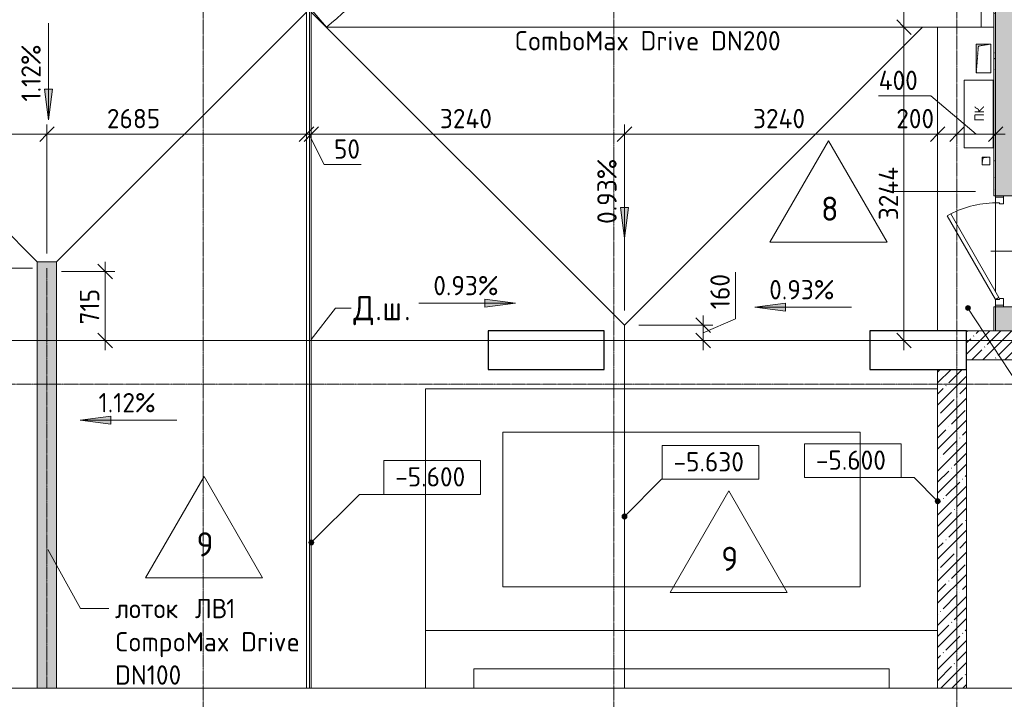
# Model space of a CAD drawing. Header units: millimetres. Extents: x 82112 to 162374, y -10965 to 131389.
# Tile 41 of 82: x 132123 to 142310, y 56686 to 63722. Entities that reach past the tile are written whole.
import ezdxf

# ---------------------------------------------------------------- set-up
doc = ezdxf.new("R2010")
doc.units = ezdxf.units.MM
doc.linetypes.add('3_ Штрих_ 1 х 1 мм', pattern=[2, 1, -1])
doc.linetypes.add('4_ Штрихпунктир_ 10 х 2 мм', pattern=[14, 10, -2, 0, -2])
for name, color, linetype, lineweight in [('A-ANNO-DIMS', 7, 'Continuous', 5), ('A-ANNO-DIMS-100', 7, 'Continuous', 5), ('A-ANNO-NOTE', 7, 'Continuous', 5), ('A-DETL', 7, 'Continuous', 25), ('A-DETL-GENF', 7, 'Continuous', 13), ('A-DOOR', 7, 'Continuous', 13), ('A-DOOR-FRAM', 7, 'Continuous', 13), ('A-DOOR-IDEN', 7, 'Continuous', 5), ('A-FLOR', 7, 'Continuous', 13), ('A-FLOR-IDEN', 7, 'Continuous', 5), ('A-GENM', 7, 'Continuous', 13), ('A-WALL', 7, 'Continuous', 13), ('A-WALL-PATT', 7, 'Continuous', 13), ('C-PRKG', 7, 'Continuous', 13), ('G-ANNO-DIMS', 7, 'Continuous', 5), ('G-ANNO-TEXT', 7, 'Continuous', 5), ('I-WALL', 7, 'Continuous', 13), ('M-EQPM', 7, 'Continuous', 13), ('S-COLS', 7, 'Continuous', 25), ('S-GRID', 7, 'Continuous', 5)]:
    doc.layers.add(name, color=color, linetype=linetype, lineweight=lineweight)
doc.styles.add('GOST Common', font='GOST_Common.ttf', dxfattribs={"height": 100})
doc.styles.add('GOST Common_2', font='GOST_Common.ttf', dxfattribs={"height": 200})
doc.styles.add('GOST Common_3', font='GOST_Common.ttf', dxfattribs={"height": 250})
doc.dimstyles.new('2_мм', dxfattribs={"dimscale": 304.8, "dimtxt": 201.142999, "dimasz": 0.492126, "dimexe": 0.328084, "dimexo": 0.492126, "dimgap": 0, "dimtad": 1, "dimdec": 0, "dimdsep": 46, "dimtxsty": 'GOST Common_2', "dimblk1": 'OBLIQUE', "dimblk2": 'OBLIQUE', "dimsah": 1, "dimcen": 0.09, "dimdle": 0.328084, "dimadec": 5, "dimazin": 2, "dimtfac": 1, "dimtdec": 4, "dimtix": 1, "dimtmove": 1, "dimatfit": 3, "dimfxl": 1, "dimtvp": 1, "dimtolj": 1, "dimtzin": 0, "dimarcsym": 2})
doc.dimstyles.new('2_мм_1', dxfattribs={"dimscale": 304.8, "dimtxt": 201.142999, "dimasz": 0.492126, "dimexe": 0.328084, "dimexo": 0.492126, "dimgap": 0, "dimtad": 1, "dimdec": 0, "dimdsep": 46, "dimtxsty": 'GOST Common_2', "dimblk1": 'OBLIQUE', "dimblk2": 'OBLIQUE', "dimsah": 1, "dimcen": 0.09, "dimdle": 0.328084, "dimadec": 5, "dimazin": 2, "dimtfac": 1, "dimtdec": 4, "dimtix": 1, "dimtmove": 0, "dimatfit": 3, "dimfxl": 1, "dimtvp": 1, "dimtolj": 1, "dimtzin": 0, "dimarcsym": 2})
pattern_1 = [(45, (0, 0), (-114.04925, 114.04925), []), (45, (114.05, 0), (-114.04925, 114.04925), [201.612, -40.322, 3.353, -36.97])]

# ---------------------------------------------------------------- blocks, each defined once
blk = doc.blocks.new('Наметкина 10_РД_АР_П_Отделка_R21_rvt-1--01_Подвал_МП_часть В')
at = {"layer": 'A-WALL-PATT', "lineweight": 5}
h = blk.add_hatch(dxfattribs=at)
h.set_pattern_fill('FP_11', color=256, style=0, pattern_type=2)
h.set_pattern_definition([(0, (0, 0), (203.2, 50.8), [3.353, -149.047, 3.353, -149.047, -812.8]), (0, (0, 0), (203.2, 50.8), [-304.8, 3.353, -301.447, 3.353, -149.047, -355.6]), (0, (0, 0), (203.2, 50.8), [-762, 3.353, -98.247, 3.353, -250.647]), (120, (76.2, 25.4), (-145.59409, 150.576362), [3.353, -149.047, 3.353, -149.047, -812.8]), (120, (76.2, 25.4), (-145.59409, 150.576362), [-304.8, 3.353, -301.447, 3.353, -149.047, -355.6]), (120, (76.2, 25.4), (-145.59409, 150.576362), [-762, 3.353, -98.247, 3.353, -250.647]), (240, (101.6, 127), (-57.60591, -201.376362), [3.353, -149.047, 3.353, -149.047, -812.8]), (240, (101.6, 127), (-57.60591, -201.376362), [-304.8, 3.353, -301.447, 3.353, -149.047, -355.6]), (240, (101.6, 127), (-57.60591, -201.376362), [-762, 3.353, -98.247, 3.353, -250.647])])
h.paths.add_polyline_path([(142220, 60500), (142220, 60750), (142200, 60750), (142200, 60500)])
h.paths.add_polyline_path([(142220, 61900), (142220, 65100), (142200, 65100), (142200, 61900)])
at = {"layer": 'A-WALL'}
for p, q in [((142200, 65100), (142200, 61900)), ((142220, 61900), (142220, 65100)), ((142200, 61900), (142220, 61900)), ((142220, 60750), (142200, 60750)), ((142200, 60750), (142200, 60500)), ((142220, 60500), (142220, 60750)), ((142200, 60500), (142220, 60500))]:
    blk.add_line(p, q, dxfattribs=at)
blk = doc.blocks.new('АР_Дверь однопольная - 1150х2100h_кл_ коридор-4843622--01_Подвал_МП_часть В')
at = {"layer": 'A-DOOR'}
for p, q in [((366, 600), (-500, 100)), ((-480, 65), (386, 565)), ((386, 565), (366, 600)), ((-500, 100), (-480, 65))]:
    blk.add_line(p, q, dxfattribs=at)
at = {"layer": 'A-DOOR', "lineweight": 5}
blk.add_arc((-500, 100), 1000, 360, 30, dxfattribs=at)
at = {"layer": 'A-DOOR-FRAM'}
for p, q in [((-560, 100), (-575, 100)), ((-560, 20), (-575, 20)), ((-500, 100), (-560, 100)), ((-560, 100), (-560, 20)), ((-560, 20), (-490, 20)), ((-500, 60), (-500, 100)), ((-490, 60), (-500, 60)), ((-490, 20), (-490, 60)), ((500, 60), (490, 60)), ((490, 60), (490, 20)), ((490, 20), (560, 20)), ((560, 100), (500, 100)), ((500, 100), (500, 60)), ((560, 20), (560, 100)), ((560, 100), (575, 100)), ((560, 20), (575, 20))]:
    blk.add_line(p, q, dxfattribs=at)
blk = doc.blocks.new('АР_Машиноместо - 5300x2500_С-V13--01_Подвал_МП_часть В')
at = {"layer": 'C-PRKG'}
for p, q in [((2500, 0), (1900, 0)), ((2500, 0), (2500, -5300)), ((1900, -500), (2100, -500)), ((2100, -500), (2100, -4800)), ((1900, -4800), (2100, -4800))]:
    blk.add_line(p, q, dxfattribs=at)
blk = doc.blocks.new('АР_Машиноместо - 4900x2400_М__5300х2500_-V14--01_Подвал_МП_часть В')
at = {"layer": 'C-PRKG'}
for p, q in [((2500, 0), (0, 0)), ((0, 0), (0, -5300)), ((2500, 0), (2500, -5300)), ((450, -800), (450, -4500)), ((450, -800), (2050, -800)), ((2050, -800), (2050, -4500)), ((450, -4500), (2050, -4500))]:
    blk.add_line(p, q, dxfattribs=at)
blk = doc.blocks.new('АР_Канал вертикальный прямоугольный - ПК-3237398--01_Подвал_МП_часть В')
at = {"layer": 'A-DETL-GENF', "linetype": '3_ Штрих_ 1 х 1 мм'}
for p, q in [((350, 150), (-350, 150)), ((-350, 150), (-350, -150)), ((350, -150), (350, 150)), ((-350, -150), (350, -150))]:
    blk.add_line(p, q, dxfattribs=at)
at = {"layer": 'M-EQPM'}
for p, q in [((-350, -150), (-350, 150)), ((-350, 150), (350, 150)), ((350, 150), (350, -150)), ((350, -150), (-350, -150))]:
    blk.add_line(p, q, dxfattribs=at)
blk = doc.blocks.new('АР_Канал вертикальный прямоугольный - ВК-5386078--01_Подвал_МП_часть В')
at = {"layer": 'A-DETL-GENF'}
blk.add_hatch(color=256, dxfattribs=at).paths.add_polyline_path([(-75, -150), (-53, 128), (75, 150), (-75, 150)])
at = {"layer": 'A-DETL-GENF', "linetype": '3_ Штрих_ 1 х 1 мм'}
for p, q in [((75, 150), (-75, 150)), ((-75, 150), (-75, -150)), ((75, 150), (-75, 150)), ((-75, 150), (-75, -150)), ((-75, -150), (-53, 128)), ((-75, -150), (-53, 128)), ((-53, 128), (75, 150)), ((-53, 128), (75, 150)), ((75, -150), (75, 150)), ((-75, -150), (75, -150))]:
    blk.add_line(p, q, dxfattribs=at)
at = {"layer": 'M-EQPM'}
for p, q in [((-75, -150), (-75, 150)), ((-75, 150), (75, 150)), ((75, 150), (75, -150)), ((75, -150), (-75, -150))]:
    blk.add_line(p, q, dxfattribs=at)
blk = doc.blocks.new('АР_Канал вертикальный прямоугольный - АПТ-5386077--01_Подвал_МП_часть В')
at = {"layer": 'A-DETL-GENF'}
blk.add_hatch(color=256, dxfattribs=at).paths.add_polyline_path([(-40, -40), (-32, 32), (40, 40), (-40, 40)])
at = {"layer": 'A-DETL-GENF', "linetype": '3_ Штрих_ 1 х 1 мм'}
for p, q in [((40, 40), (-40, 40)), ((-40, 40), (-40, -40)), ((40, 40), (-40, 40)), ((-40, 40), (-40, -40)), ((-40, -40), (-32, 32)), ((-40, -40), (-32, 32)), ((-32, 32), (40, 40)), ((-32, 32), (40, 40)), ((40, -40), (40, 40)), ((-40, -40), (40, -40))]:
    blk.add_line(p, q, dxfattribs=at)
at = {"layer": 'M-EQPM'}
for p, q in [((-40, -40), (-40, 40)), ((-40, 40), (40, 40)), ((40, 40), (40, -40)), ((40, -40), (-40, -40))]:
    blk.add_line(p, q, dxfattribs=at)
blk = doc.blocks.new('АР-Заполнение деф_ шва - Д_ш_-5381064--01_Подвал_МП_часть В')
at = {"layer": 'A-GENM'}
for p, q in [((0, 25), (6993, 25)), ((0, -25), (6993, -25))]:
    blk.add_line(p, q, dxfattribs=at)
blk = doc.blocks.new('АР_Лоток - 200х100h_ЛВ1-7518956--01_Подвал_МП_часть В')
at = {"layer": 'M-EQPM', "true_color": 0xdddddd}
blk.add_hatch(color=254, dxfattribs=at).paths.add_polyline_path([(4415, 100), (0, 100), (0, -100), (4415, -100)])
blk = doc.blocks.new('Линия разрыва - М 1_100-6407914--01_Подвал_МП_часть В')
at = {"layer": 'A-DETL-GENF', "lineweight": 5}
blk.add_line((58775, 0), (29463, 0), dxfattribs=at)
blk = doc.blocks.new('DIMBLOCK84--01_Подвал_МП_часть В')
at = {"layer": 'A-ANNO-DIMS-100', "transparency": 16777216}
for p, q in [((129720, 62492), (129720, 62636)), ((132405, 61300), (132405, 62636)), ((129720, 62536), (132405, 62536)), ((129720, 62536), (129720, 62492)), ((131229, 62536), (131063, 62536)), ((131888, 62536), (131229, 62536)), ((132405, 62536), (132405, 61300))]:
    blk.add_line(p, q, dxfattribs=at)
at = {"layer": 'A-ANNO-DIMS-100', "lineweight": 25, "transparency": 16777216}
for p, q in [((129720, 62536), (129795, 62611)), ((132405, 62536), (132480, 62611)), ((129720, 62536), (129645, 62461)), ((132405, 62536), (132330, 62461))]:
    blk.add_line(p, q, dxfattribs=at)
at = {"layer": 'A-ANNO-DIMS-100', "color": 0, "transparency": 16777216, "insert": (131329, 62798), "char_height": 200, "width": 670.93, "attachment_point": 1, "line_spacing_factor": 1.022761, "style": 'GOST Common_2'}
blk.add_mtext('2685', dxfattribs=at)
blk = doc.blocks.new('_Oblique')
at = {"color": 0, "linetype": 'ByBlock', "lineweight": -2}
blk.add_line((-0.5, -0.5), (0.5, 0.5), dxfattribs=at)
blk = doc.blocks.new('DIMBLOCK85--01_Подвал_МП_часть В')
at = {"layer": 'A-ANNO-DIMS-100', "transparency": 16777216}
for p, q in [((132405, 61300), (132405, 62636)), ((135090, 62492), (135090, 62636)), ((132405, 62536), (135090, 62536)), ((132405, 62536), (132405, 61300)), ((133025, 62536), (133684, 62536)), ((133684, 62536), (133748, 62536)), ((135090, 62536), (135090, 62492))]:
    blk.add_line(p, q, dxfattribs=at)
at = {"layer": 'A-ANNO-DIMS-100', "lineweight": 25, "transparency": 16777216}
for p, q in [((132405, 62536), (132480, 62611)), ((135090, 62536), (135165, 62611)), ((132405, 62536), (132330, 62461)), ((135090, 62536), (135015, 62461))]:
    blk.add_line(p, q, dxfattribs=at)
at = {"layer": 'A-ANNO-DIMS-100', "color": 0, "transparency": 16777216, "insert": (133025, 62798), "char_height": 200, "width": 670.93, "attachment_point": 1, "line_spacing_factor": 1.022761, "style": 'GOST Common_2'}
blk.add_mtext('2685', dxfattribs=at)
blk = doc.blocks.new('DIMBLOCK86--01_Подвал_МП_часть В')
at = {"layer": 'A-ANNO-DIMS-100', "transparency": 16777216}
for p, q in [((135090, 62492), (135090, 62636)), ((135140, 62492), (135140, 62636)), ((135090, 62536), (135140, 62536)), ((135090, 62536), (135090, 62492)), ((135274, 62222), (135115, 62536)), ((135140, 62536), (135140, 62492)), ((135654, 62222), (135274, 62222))]:
    blk.add_line(p, q, dxfattribs=at)
at = {"layer": 'A-ANNO-DIMS-100', "lineweight": 25, "transparency": 16777216}
for p, q in [((135090, 62536), (135165, 62611)), ((135140, 62536), (135215, 62611)), ((135090, 62536), (135015, 62461)), ((135140, 62536), (135065, 62461))]:
    blk.add_line(p, q, dxfattribs=at)
at = {"layer": 'A-ANNO-DIMS-100', "color": 0, "transparency": 16777216, "insert": (135374, 62483), "char_height": 200, "width": 335.47, "attachment_point": 1, "line_spacing_factor": 1.022761, "style": 'GOST Common_2'}
blk.add_mtext('50', dxfattribs=at)
blk = doc.blocks.new('DIMBLOCK87--01_Подвал_МП_часть В')
at = {"layer": 'A-ANNO-DIMS-100', "transparency": 16777216}
for p, q in [((135140, 62492), (135140, 62636)), ((138380, 60710), (138380, 62636)), ((135140, 62536), (138380, 62536)), ((135140, 62536), (135140, 62492)), ((138380, 62536), (138380, 60710))]:
    blk.add_line(p, q, dxfattribs=at)
at = {"layer": 'A-ANNO-DIMS-100', "lineweight": 25, "transparency": 16777216}
for p, q in [((135140, 62536), (135215, 62611)), ((138380, 62536), (138455, 62611)), ((135140, 62536), (135065, 62461)), ((138380, 62536), (138305, 62461))]:
    blk.add_line(p, q, dxfattribs=at)
at = {"layer": 'A-ANNO-DIMS-100', "color": 0, "transparency": 16777216, "insert": (136470, 62798), "char_height": 200, "width": 695.48, "attachment_point": 1, "line_spacing_factor": 1.022761, "style": 'GOST Common_2'}
blk.add_mtext('3240', dxfattribs=at)
blk = doc.blocks.new('DIMBLOCK88--01_Подвал_МП_часть В')
at = {"layer": 'A-ANNO-DIMS-100', "transparency": 16777216}
for p, q in [((138380, 60710), (138380, 62636)), ((141620, 62492), (141620, 62636)), ((138380, 62536), (141620, 62536)), ((138380, 62536), (138380, 60710)), ((141620, 62536), (141620, 62492))]:
    blk.add_line(p, q, dxfattribs=at)
at = {"layer": 'A-ANNO-DIMS-100', "lineweight": 25, "transparency": 16777216}
for p, q in [((138380, 62536), (138455, 62611)), ((141620, 62536), (141695, 62611)), ((138380, 62536), (138305, 62461)), ((141620, 62536), (141545, 62461))]:
    blk.add_line(p, q, dxfattribs=at)
at = {"layer": 'A-ANNO-DIMS-100', "color": 0, "transparency": 16777216, "insert": (139710, 62798), "char_height": 200, "width": 695.48, "attachment_point": 1, "line_spacing_factor": 1.022761, "style": 'GOST Common_2'}
blk.add_mtext('3240', dxfattribs=at)
blk = doc.blocks.new('DIMBLOCK89--01_Подвал_МП_часть В')
at = {"layer": 'A-ANNO-DIMS-100', "transparency": 16777216}
for p, q in [((141620, 62492), (141620, 62636)), ((141820, 62492), (141820, 62636)), ((141192, 62536), (141712, 62536)), ((141620, 62536), (141820, 62536)), ((141620, 62536), (141620, 62492)), ((141712, 62536), (141720, 62536)), ((141820, 62536), (141820, 62492))]:
    blk.add_line(p, q, dxfattribs=at)
at = {"layer": 'A-ANNO-DIMS-100', "lineweight": 25, "transparency": 16777216}
for p, q in [((141620, 62536), (141695, 62611)), ((141820, 62536), (141895, 62611)), ((141620, 62536), (141545, 62461)), ((141820, 62536), (141745, 62461))]:
    blk.add_line(p, q, dxfattribs=at)
at = {"layer": 'A-ANNO-DIMS-100', "color": 0, "transparency": 16777216, "insert": (141192, 62798), "char_height": 200, "width": 503.2, "attachment_point": 1, "line_spacing_factor": 1.022761, "style": 'GOST Common_2'}
blk.add_mtext('200', dxfattribs=at)
blk = doc.blocks.new('DIMBLOCK90--01_Подвал_МП_часть В')
at = {"layer": 'A-ANNO-DIMS-100', "transparency": 16777216}
for p, q in [((141010, 62932), (141549, 62932)), ((141549, 62932), (142020, 62536)), ((141820, 62492), (141820, 62636)), ((142220, 62492), (142220, 62636)), ((141820, 62536), (142320, 62536)), ((141820, 62536), (141820, 62492)), ((142220, 62536), (142220, 62492))]:
    blk.add_line(p, q, dxfattribs=at)
at = {"layer": 'A-ANNO-DIMS-100', "lineweight": 25, "transparency": 16777216}
for p, q in [((141820, 62536), (141895, 62611)), ((142220, 62536), (142295, 62611)), ((141820, 62536), (141745, 62461)), ((142220, 62536), (142145, 62461))]:
    blk.add_line(p, q, dxfattribs=at)
at = {"layer": 'A-ANNO-DIMS-100', "color": 0, "transparency": 16777216, "insert": (141010, 63194), "char_height": 200, "width": 527.74, "attachment_point": 1, "line_spacing_factor": 1.022761, "style": 'GOST Common_2'}
blk.add_mtext('400', dxfattribs=at)
blk = doc.blocks.new('DIMBLOCK91--01_Подвал_МП_часть В')
at = {"layer": 'A-ANNO-DIMS-100', "lineweight": 25, "transparency": 16777216}
for p, q in [((133007, 61115), (132932, 61190)), ((133007, 61115), (133082, 61040)), ((133007, 60400), (132932, 60475)), ((133007, 60400), (133082, 60325))]:
    blk.add_line(p, q, dxfattribs=at)
at = {"layer": 'A-ANNO-DIMS-100', "transparency": 16777216}
for p, q in [((133007, 60300), (133007, 61215)), ((132555, 61115), (133107, 61115)), ((133007, 61115), (132555, 61115)), ((133051, 60400), (132907, 60400)), ((133007, 60400), (133051, 60400))]:
    blk.add_line(p, q, dxfattribs=at)
at = {"layer": 'A-ANNO-DIMS-100', "color": 0, "transparency": 16777216, "insert": (132746, 60567), "char_height": 200, "width": 458.2, "attachment_point": 1, "rotation": 90, "line_spacing_factor": 1.022761, "style": 'GOST Common_2'}
blk.add_mtext('715', dxfattribs=at)
blk = doc.blocks.new('Марка полов - Марка полов-4106608--01_Подвал_МП_часть В')
at = {"layer": 'A-FLOR-IDEN'}
for p, q in [((0, 7), (-6.06, -3.5)), ((6.06, -3.5), (0, 7)), ((-6.06, -3.5), (6.06, -3.5))]:
    blk.add_line(p, q, dxfattribs=at)
blk = doc.blocks.new('Высотные отметки - Frame_2-749557--01_Подвал_МП_часть В')
at = {"layer": 'G-ANNO-DIMS'}
for p, q in [((-5, 3.5), (-5, 0)), ((5, 3.5), (-5, 3.5)), ((5, 0), (5, 3.5)), ((-5, 0), (5, 0))]:
    blk.add_line(p, q, dxfattribs=at)
blk = doc.blocks.new('DIMBLOCK134--01_Подвал_МП_часть В')
at = {"layer": 'A-ANNO-DIMS-100', "lineweight": 25, "transparency": 16777216}
for p, q in [((131254, 63800), (131179, 63875)), ((131254, 63800), (131329, 63725)), ((131254, 61150), (131179, 61225)), ((131254, 61150), (131329, 61075))]:
    blk.add_line(p, q, dxfattribs=at)
at = {"layer": 'A-ANNO-DIMS-100', "transparency": 16777216}
for p, q in [((131210, 63800), (131354, 63800)), ((131254, 63800), (131210, 63800)), ((131254, 63800), (131254, 61150)), ((131254, 62268), (131254, 62475)), ((131254, 61609), (131254, 62268)), ((132255, 61150), (131154, 61150)), ((131254, 61150), (132255, 61150))]:
    blk.add_line(p, q, dxfattribs=at)
at = {"layer": 'A-ANNO-DIMS-100', "color": 0, "transparency": 16777216, "insert": (130992, 61609), "char_height": 200, "width": 670.93, "attachment_point": 1, "rotation": 90, "line_spacing_factor": 1.022761, "style": 'GOST Common_2'}
blk.add_mtext('2650', dxfattribs=at)
blk = doc.blocks.new('DIMBLOCK135--01_Подвал_МП_часть В')
at = {"layer": 'A-ANNO-DIMS-100', "transparency": 16777216}
for p, q in [((132255, 61150), (131154, 61150)), ((131254, 61150), (131254, 60300)), ((131254, 61150), (132255, 61150)), ((131210, 60400), (131354, 60400)), ((131254, 60400), (131210, 60400))]:
    blk.add_line(p, q, dxfattribs=at)
at = {"layer": 'A-ANNO-DIMS-100', "lineweight": 25, "transparency": 16777216}
for p, q in [((131254, 61150), (131179, 61225)), ((131254, 61150), (131329, 61075)), ((131254, 60400), (131179, 60475)), ((131254, 60400), (131329, 60325))]:
    blk.add_line(p, q, dxfattribs=at)
at = {"layer": 'A-ANNO-DIMS-100', "color": 0, "transparency": 16777216, "insert": (130992, 60565), "char_height": 200, "width": 503.2, "attachment_point": 1, "rotation": 90, "line_spacing_factor": 1.022761, "style": 'GOST Common_2'}
blk.add_mtext('750', dxfattribs=at)
blk = doc.blocks.new('DIMBLOCK148--01_Подвал_МП_часть В')
at = {"layer": 'A-ANNO-DIMS-100', "transparency": 16777216}
for p, q in [((139530, 61107), (139530, 60625)), ((139194, 60300), (139194, 60660)), ((139530, 60625), (139194, 60480)), ((138530, 60560), (139294, 60560)), ((139194, 60560), (138530, 60560)), ((139238, 60400), (139094, 60400)), ((139194, 60400), (139238, 60400))]:
    blk.add_line(p, q, dxfattribs=at)
at = {"layer": 'A-ANNO-DIMS-100', "lineweight": 25, "transparency": 16777216}
for p, q in [((139194, 60560), (139119, 60635)), ((139194, 60560), (139269, 60485)), ((139194, 60400), (139119, 60475)), ((139194, 60400), (139269, 60325))]:
    blk.add_line(p, q, dxfattribs=at)
at = {"layer": 'A-ANNO-DIMS-100', "color": 0, "transparency": 16777216, "insert": (139269, 60725), "char_height": 200, "width": 458.2, "attachment_point": 1, "rotation": 90, "line_spacing_factor": 1.022761, "style": 'GOST Common_2'}
blk.add_mtext('160', dxfattribs=at)
blk = doc.blocks.new('DIMBLOCK161--01_Подвал_МП_часть В')
at = {"layer": 'A-ANNO-DIMS-100', "lineweight": 25, "transparency": 16777216}
for p, q in [((141272, 63644), (141197, 63719)), ((141272, 63644), (141347, 63569)), ((141272, 60400), (141197, 60475)), ((141272, 60400), (141347, 60325))]:
    blk.add_line(p, q, dxfattribs=at)
at = {"layer": 'A-ANNO-DIMS-100', "transparency": 16777216}
for p, q in [((141316, 63644), (141172, 63644)), ((141272, 60300), (141272, 63644)), ((141272, 63644), (141316, 63644)), ((141272, 62346), (141272, 62022)), ((141272, 61646), (141272, 62346)), ((141316, 60400), (141172, 60400)), ((141272, 60400), (141316, 60400))]:
    blk.add_line(p, q, dxfattribs=at)
at = {"layer": 'A-ANNO-DIMS-100', "color": 0, "transparency": 16777216, "insert": (141011, 61646), "char_height": 200, "width": 720.02, "attachment_point": 1, "rotation": 90, "line_spacing_factor": 1.022761, "style": 'GOST Common_2'}
blk.add_mtext('3244', dxfattribs=at)
blk = doc.blocks.new('DIMBLOCK162--01_Подвал_МП_часть В')
at = {"layer": 'A-ANNO-DIMS-100', "lineweight": 25, "transparency": 16777216}
for p, q in [((141272, 64740), (141197, 64815)), ((141272, 64740), (141347, 64665)), ((141272, 63644), (141197, 63719)), ((141272, 63644), (141347, 63569))]:
    blk.add_line(p, q, dxfattribs=at)
at = {"layer": 'A-ANNO-DIMS-100', "transparency": 16777216}
for p, q in [((141316, 64740), (141172, 64740)), ((141272, 63644), (141272, 64740)), ((141272, 64740), (141316, 64740)), ((141316, 63644), (141172, 63644)), ((141272, 63644), (141316, 63644))]:
    blk.add_line(p, q, dxfattribs=at)
at = {"layer": 'A-ANNO-DIMS-100', "color": 0, "transparency": 16777216, "insert": (141011, 63931), "char_height": 200, "width": 625.93, "attachment_point": 1, "rotation": 90, "line_spacing_factor": 1.022761, "style": 'GOST Common_2'}
blk.add_mtext('1096', dxfattribs=at)

msp = doc.modelspace()

# ---------------------------------------------------------------- hatches: boundary and pattern name
at = {"layer": 'A-WALL-PATT', "lineweight": 5}
h = msp.add_hatch(dxfattribs=at)
h.set_pattern_fill('FP_5', color=256, style=0, pattern_type=2)
h.set_pattern_definition([(135, (150.28, 188.64), (-282.8427, 3e-14), [5, -395]), (135, (174.9, 237.36), (-282.8427, 3e-14), [5, -395]), (135, (211.96, 236.53), (-282.8427, 3e-14), [5, -395]), (135, (114.96, 223.96), (-282.8427, 3e-14), [5, -395]), (135, (77.54, 223.96), (-282.8427, 3e-14), [5, -395]), (135, (57.44, 184.52), (-282.8427, 3e-14), [5, -395]), (135, (66.21, 142.9), (-282.8427, 3e-14), [5, -395]), (135, (107.33, 161), (-282.8427, 3e-14), [5, -395]), (135, (99.08, 130.94), (-282.8427, 3e-14), [5, -395]), (135, (22.6, 136.46), (-282.8427, 3e-14), [5, -395]), (135, (21.16, 168.08), (-282.8427, 3e-14), [5, -395]), (135, (46.13, 96.12), (-282.8427, 3e-14), [5, -395]), (135, (3.54, 74.6), (-282.8427, 3e-14), [5, -395]), (135, (40.3, 47.56), (-282.8427, 3e-14), [5, -395]), (135, (39.77, 18.47), (-282.8427, 3e-14), [5, -395]), (135, (76.94, 37.28), (-282.8427, 3e-14), [5, -395]), (135, (114.18, 62.4), (-282.8427, 3e-14), [5, -395]), (135, (139.87, 90.2), (-282.8427, 3e-14), [5, -395]), (135, (141.44, 15.82), (-282.8427, 3e-14), [5, -395]), (135, (188.69, 26.73), (-282.8427, 3e-14), [5, -395]), (135, (176.14, 51.36), (-282.8427, 3e-14), [5, -395]), (135, (177.03, 0), (-282.8427, 3e-14), [5, -395]), (135, (276.61, 8.22), (-282.8427, 3e-14), [5, -395]), (135, (271.19, 31.72), (-282.8427, 3e-14), [5, -395]), (135, (268.29, 119.65), (-282.8427, 3e-14), [5, -395]), (135, (237.92, 101.95), (-282.8427, 3e-14), [5, -395]), (135, (237.92, 158.27), (-282.8427, 3e-14), [5, -395]), (135, (260.4, 204.35), (-282.8427, 3e-14), [5, -395]), (135, (275.54, 235.4), (-282.8427, 3e-14), [5, -395]), (135, (117.62, 268.96), (-282.8427, 3e-14), [5, -395]), (135, (203.62, 273.83), (-282.8427, 3e-14), [5, -395]), (135, (47.24, 279.3), (-282.8427, 3e-14), [5, -395]), (135, (23.2, 266.16), (-282.8427, 3e-14), [5, -395]), (135, (42.78, 232.52), (-282.8427, 3e-14), [5, -395]), (135, (177.76, 90.57), (-282.8427, 3e-14), [5, -395]), (135, (181.12, 121.8), (-282.8427, 3e-14), [5, -395]), (135, (206.73, 172.06), (-282.8427, 3e-14), [5, -395]), (135, (143.14, 136.62), (-282.8427, 3e-14), [5, -395]), (135, (211.51, 131.86), (-282.8427, 3e-14), [5, -395]), (135, (81.47, 95.1), (-282.8427, 3e-14), [5, -395]), (135, (235.13, 60.46), (-282.8427, 3e-14), [5, -395]), (135, (242.24, 4.89), (-282.8427, 3e-14), [5, -395]), (45, (0, 106.07), (-282.8427, 0), []), (45, (106.07, 0), (-282.8427, 0), []), (45, (176.78, 0), (-282.8427, 0), []), (45, (0, 176.78), (-282.8427, 0), [])])
h.paths.add_polyline_path([(142420, 60500), (142420, 60750), (142220, 60750), (142220, 60500)])
h.paths.add_polyline_path([(142420, 61900), (142420, 65100), (142220, 65100), (142220, 61900)])
h = msp.add_hatch(dxfattribs=at)
h.set_pattern_fill('FP_1', color=256, style=0, pattern_type=2)
h.set_pattern_definition(pattern_1)
h.paths.add_polyline_path([(147041.100588, 60200), (148470, 60200), (148470, 60500), (141920, 60500), (141920, 60200), (145005.290673, 60200)])
h = msp.add_hatch(dxfattribs=at)
h.set_pattern_fill('FP_1', color=256, style=0, pattern_type=2)
h.set_pattern_definition(pattern_1)
h.paths.add_polyline_path([(141920, 56800), (141920, 60100), (141620, 60100), (141620, 56800)])
at = {"layer": 'G-ANNO-DIMS'}
for points in [[(132421.364619, 62685.090606), (132463.164287, 63002.590606), (132379.564951, 63002.590606)], [(132421.364619, 62685.090606), (132463.164287, 63002.590606), (132379.564951, 63002.590606)], [(138380.005404, 61458.614798), (138421.805072, 61776.114798), (138338.205736, 61776.114798)], [(137252.881142, 60787.65412), (136935.381142, 60829.453788), (136935.381142, 60745.854452)], [(139728.274685, 60745.366937), (140045.774685, 60703.567269), (140045.774685, 60787.166605)], [(132748.788608, 59575.421539), (133066.288608, 59533.621871), (133066.288608, 59617.221207)]]:
    msp.add_hatch(color=256, dxfattribs=at).paths.add_polyline_path(points)
h = msp.add_hatch(color=256, dxfattribs=at)
edge = h.paths.add_edge_path()
edge.add_arc((141934.031221, 60736.806689), 25, 0, 360)
h = msp.add_hatch(color=256, dxfattribs=at)
edge = h.paths.add_edge_path()
edge.add_arc((141620, 58737.564711), 25, 0, 360)
h = msp.add_hatch(color=256, dxfattribs=at)
edge = h.paths.add_edge_path()
edge.add_arc((138380, 58579.111112), 25, 0, 360)
h = msp.add_hatch(color=256, dxfattribs=at)
edge = h.paths.add_edge_path()
edge.add_arc((135140, 58308.807914), 25, 0, 360)

# ---------------------------------------------------------------- linework, layer by layer
at = {"layer": 'A-DETL', "linetype": '4_ Штрихпунктир_ 10 х 2 мм', "lineweight": 5}
msp.add_line((132405, 61150), (132405, 56800), dxfattribs=at)
at = {"layer": 'A-DOOR-IDEN'}
msp.add_line((142171.259366, 61324.586765), (142524.172607, 61324.586765), dxfattribs=at)
at = {"layer": 'A-FLOR'}
for p, q in [((142070, 63644), (142070, 74442.204614)), ((135296.780727, 63644), (132437.119208, 66988)), ((132305, 61215), (129720, 63800)), ((135090, 63800), (132505, 61215)), ((135090, 63800), (135090, 56800)), ((135120, 56800), (135120, 63800.075128)), ((138380, 60560), (135140, 63800)), ((135140, 56800), (135140, 63800)), ((142200, 63644), (135296.780727, 63644)), ((141464, 63644), (138380, 60560)), ((141620, 63644), (141620, 60500)), ((142220, 61885), (142220, 61900)), ((142220, 60905), (142220, 61825)), ((132305, 56800), (132305, 61215)), ((132305, 61215), (132505, 61215)), ((132505, 61215), (132505, 56800)), ((142220, 60750), (142220, 60765)), ((138380, 60560), (138380, 56800))]:
    msp.add_line(p, q, dxfattribs=at)
msp.add_open_spline([(137883.628611, 67233.746413), (137743.566989, 66888.663594), (137422.430964, 66215.778999), (136823.675509, 65270.629136), (136116.528066, 64403.588854), (135579.819735, 63886.050263), (135296.780727, 63644)], degree=3, dxfattribs=at)
at = {"layer": 'A-FLOR-IDEN'}
msp.add_line((142011.235149, 61943.325985), (141097.144828, 61943.325985), dxfattribs=at)
at = {"layer": 'A-WALL'}
for p, q in [((148170, 60500), (141920, 60500)), ((141920, 60500), (141920, 60200)), ((141920, 60200), (148470, 60200)), ((141920, 60100), (141620, 60100)), ((141620, 60100), (141620, 56800)), ((141920, 56800), (141920, 60100))]:
    msp.add_line(p, q, dxfattribs=at)
at = {"layer": 'G-ANNO-DIMS'}
for p, q in [((132421.364619, 63685.090606), (132421.364619, 62685.090606)), ((132421.364619, 63685.090606), (132421.364619, 62685.090606)), ((132463.164287, 63002.590606), (132379.564951, 63002.590606)), ((132379.564951, 63002.590606), (132421.364619, 62685.090606)), ((132463.164287, 63002.590606), (132379.564951, 63002.590606)), ((132379.564951, 63002.590606), (132421.364619, 62685.090606)), ((132421.364619, 62685.090606), (132463.164287, 63002.590606)), ((132421.364619, 62685.090606), (132463.164287, 63002.590606)), ((138380.005404, 62458.614798), (138380.005404, 61458.614798)), ((138421.805072, 61776.114798), (138338.205736, 61776.114798)), ((138338.205736, 61776.114798), (138380.005404, 61458.614798)), ((138380.005404, 61458.614798), (138421.805072, 61776.114798)), ((137252.881142, 60787.65412), (136935.381142, 60829.453788)), ((136935.381142, 60829.453788), (136935.381142, 60745.854452)), ((136252.881142, 60787.65412), (137252.881142, 60787.65412)), ((136935.381142, 60745.854452), (137252.881142, 60787.65412)), ((140045.774685, 60787.166605), (139728.274685, 60745.366937)), ((139728.274685, 60745.366937), (140045.774685, 60703.567269)), ((140728.274685, 60745.366937), (139728.274685, 60745.366937)), ((140045.774685, 60703.567269), (140045.774685, 60787.166605)), ((141934.031221, 60736.806689), (142838.833041, 59349.359535)), ((133066.288608, 59617.221207), (132748.788608, 59575.421539)), ((133066.288608, 59533.621871), (133066.288608, 59617.221207)), ((132748.788608, 59575.421539), (133066.288608, 59533.621871)), ((133748.788608, 59575.421539), (132748.788608, 59575.421539)), ((138380, 58579.111112), (138764.298424, 58963.409536)), ((138764.298424, 58963.409536), (139269.767248, 58963.409536)), ((141376.963617, 58980.601093), (140742.453638, 58980.601093)), ((141620, 58737.564711), (141376.963617, 58980.601093)), ((135140, 58308.807914), (135638.989234, 58807.797148)), ((135638.989234, 58807.797148), (136389.640067, 58807.797148))]:
    msp.add_line(p, q, dxfattribs=at)
for centre in [(141934.031221, 60736.806689), (141620, 58737.564711), (138380, 58579.111112), (135140, 58308.807914)]:
    msp.add_circle(centre, 25, dxfattribs=at)
at = {"layer": 'G-ANNO-TEXT'}
for p, q in [((135137.578001, 60411.012953), (135388.834347, 60735.21469)), ((135388.834347, 60735.21469), (135550.935216, 60735.21469)), ((132412.457551, 58237.853865), (132750.516886, 57625.681529)), ((132750.516886, 57625.681529), (133043.33935, 57625.681529))]:
    msp.add_line(p, q, dxfattribs=at)
at = {"layer": 'I-WALL'}
for p, q in [((142220, 65100), (142220, 61900)), ((142220, 61900), (142420, 61900)), ((142220, 60750), (142220, 60500)), ((142420, 60750), (142220, 60750))]:
    msp.add_line(p, q, dxfattribs=at)
at = {"layer": 'S-COLS'}
for p, q in [((138170, 60500), (136970, 60500)), ((136970, 60500), (136970, 60100)), ((138170, 60100), (138170, 60500)), ((141920, 60500), (140920, 60500)), ((140920, 60500), (140920, 60100)), ((141920, 60100), (141920, 60500)), ((136970, 60100), (138170, 60100)), ((140920, 60100), (141920, 60100))]:
    msp.add_line(p, q, dxfattribs=at)
at = {"layer": 'S-GRID', "linetype": '4_ Штрихпунктир_ 10 х 2 мм'}
for p, q in [((134020, 53841.693029), (134020, 75434.864592)), ((138270, 53841.693029), (138270, 75434.864592)), ((141820, 53841.693029), (141820, 75434.864592)), ((151972.716503, 60400), (110269.614367, 60400)), ((149839.654932, 60400), (110339.192311, 60400)), ((149377.553532, 59950), (111069.614367, 59950))]:
    msp.add_line(p, q, dxfattribs=at)

# ---------------------------------------------------------------- block references
at = {"lineweight": 5}
msp.add_blockref('Наметкина 10_РД_АР_П_Отделка_R21_rvt-1--01_Подвал_МП_часть В', (0, 0), dxfattribs=at)
at = {"layer": 'A-DETL-GENF'}
msp.add_blockref('Линия разрыва - М 1_100-6407914--01_Подвал_МП_часть В', (86349.50616, 56800), dxfattribs=at)
at = {"layer": 'A-DOOR', "rotation": 90}
msp.add_blockref('АР_Дверь однопольная - 1150х2100h_кл_ коридор-4843622--01_Подвал_МП_часть В', (142320, 61325), dxfattribs=at)
at = {"layer": 'A-FLOR-IDEN', "xscale": 99.99999999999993, "yscale": 99.99999999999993, "zscale": 99.99999999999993}
for p in [(140490.927045, 61768.325985), (134029.494013, 58293.460459), (139458.344735, 58143.426893)]:
    msp.add_blockref('Марка полов - Марка полов-4106608--01_Подвал_МП_часть В', p, dxfattribs=at)
at = {"layer": 'A-GENM', "rotation": 270}
msp.add_blockref('АР-Заполнение деф_ шва - Д_ш_-5381064--01_Подвал_МП_часть В', (135115, 63792.93344), dxfattribs=at)
at = {"layer": 'C-PRKG', "rotation": 90.0000000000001}
for name, p in [('АР_Машиноместо - 4900x2400_М__5300х2500_-V14--01_Подвал_МП_часть В', (136320, 57400)), ('АР_Машиноместо - 5300x2500_С-V13--01_Подвал_МП_часть В', (136320, 54900))]:
    msp.add_blockref(name, p, dxfattribs=at)
at = {"layer": 'G-ANNO-DIMS', "extrusion": (0, 0, -1), "xscale": 99.99999999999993, "yscale": 99.99999999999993, "zscale": 99.99999999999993}
for p in [(-139269.767248, 58963.409536), (-136389.640067, 58807.797148)]:
    msp.add_blockref('Высотные отметки - Frame_2-749557--01_Подвал_МП_часть В', p, dxfattribs=at)
at = {"layer": 'G-ANNO-DIMS', "xscale": 99.99999999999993, "yscale": 99.99999999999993, "zscale": 99.99999999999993}
msp.add_blockref('Высотные отметки - Frame_2-749557--01_Подвал_МП_часть В', (140742.453638, 58980.601093), dxfattribs=at)
at = {"layer": 'M-EQPM'}
for name, p in [('АР_Канал вертикальный прямоугольный - ВК-5386078--01_Подвал_МП_часть В', (142095, 63320)), ('АР_Канал вертикальный прямоугольный - АПТ-5386077--01_Подвал_МП_часть В', (142120, 62260))]:
    msp.add_blockref(name, p, dxfattribs=at)
for name, p, rotation in [('АР_Канал вертикальный прямоугольный - ПК-3237398--01_Подвал_МП_часть В', (142045, 62744.80355), 90.00000000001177), ('АР_Лоток - 200х100h_ЛВ1-7518956--01_Подвал_МП_часть В', (132405, 61215), 270)]:
    msp.add_blockref(name, p, dxfattribs=dict(at, rotation=rotation))

# ---------------------------------------------------------------- texts
at = {"layer": 'A-ANNO-NOTE', "insert": (142001.390264, 62667.210294), "char_height": 100, "width": 192.405, "attachment_point": 1, "rotation": 90, "style": 'GOST Common'}
msp.add_mtext('ПК', dxfattribs=at)
at = {"layer": 'A-FLOR-IDEN', "char_height": 250, "width": 216.455625, "attachment_point": 1, "style": 'GOST Common_3'}
for s, insert in [('\\fGOST Common|b0|i0|c204|p34|;8', (140414.050762, 61890.387658)), ('\\fGOST Common|b0|i0|c204|p34|;9', (133952.61773, 58415.522132)), ('\\fGOST Common|b0|i0|c204|p34|;9', (139381.468452, 58265.488566))]:
    msp.add_mtext(s, dxfattribs=dict(at, insert=insert))
at = {"layer": 'G-ANNO-DIMS', "char_height": 200, "attachment_point": 1, "rotation": 90, "line_spacing_factor": 1.022761, "style": 'GOST Common_2'}
for s, insert, width in [('1.12%', (132139.998959, 62874.337009), 745.80863138), ('1.12%', (132139.998959, 62874.337009), 745.80863138), ('0.93%', (138098.639743, 61607.634199), 842.35343804)]:
    msp.add_mtext(s, dxfattribs=dict(at, insert=insert, width=width))
at = {"layer": 'G-ANNO-DIMS', "char_height": 200, "attachment_point": 1, "line_spacing_factor": 1.022761, "style": 'GOST Common_2'}
for s, insert, width in [('0.93%', (136401.900543, 61069.019781), 842.35343804), ('0.93%', (139877.294086, 61026.732598), 842.35343804), ('1.12%', (132938.035011, 59856.7872), 745.80863138), ('-5.630', (138887.610721, 59244.775197), 917.17566319), ('-5.600', (140360.297111, 59261.966754), 917.17566319), ('-5.600', (136007.483541, 59089.162809), 917.17566319)]:
    msp.add_mtext(s, dxfattribs=dict(at, insert=insert, width=width))
at = {"layer": 'G-ANNO-TEXT', "attachment_point": 1}
for s, insert, char_height, width, style in [('ComboMax Drive DN200', (137242.564174, 63603.746193), 200, 3367.0875, 'GOST Common_2'), ('\\fGOST Common|b0|i0|c204|p34|;Д', (135575.935216, 60860.21469), 250, 272.57375, 'GOST Common_3'), ('\\fGOST Common|b0|i0|c204|p34|;ш', (135873.591466, 60860.21469), 250, 272.57375, 'GOST Common_3'), ('\\fGOST Common|b0|i0|c204|p34|;.', (135800.831049, 60860.21469), 250, 88.185625, 'GOST Common_3'), ('\\fGOST Common|b0|i0|c204|p34|;.', (136098.487299, 60860.21469), 250, 88.185625, 'GOST Common_3'), ('лоток', (133108.33935, 57725.681529), 200, 913.92375, 'GOST Common_2'), ('\\fGOST Common|b0|i0|c204|p34|; ', (133862.40185, 57725.681529), 200, 88.185625, 'GOST Common_2'), ('ЛВ', (133935.162266, 57725.681529), 200, 392.826875, 'GOST Common_2'), ('\\fGOST Common|b0|i0|c204|p34|;1', (134259.27685, 57725.681529), 200, 120.253125, 'GOST Common_2'), ('CompoMax Drive', (133108.33935, 57381.723196), 200, 2348.944375, 'GOST Common_2'), ('DN100', (133108.33935, 57037.764862), 200, 873.839375, 'GOST Common_2')]:
    msp.add_mtext(s, dxfattribs=dict(at, insert=insert, char_height=char_height, width=width, style=style))

# ---------------------------------------------------------------- dimensions: what is measured, and where the dimension line sits
at = {"layer": 'A-ANNO-DIMS'}
for base, p1, p2, override, picture, middle in [((141272.422815, 64740), (141166.356797, 63644), (141166.356797, 64740), {"dimpost": '<>', "dimfxl": 1096}, 'DIMBLOCK162--01_Подвал_МП_часть В', (141172.422815, 64192)), ((131253.565697, 60400), (132405, 61150), (131359.631714, 60400), {"dimpost": '<>', "dimfxl": 1286.582626}, 'DIMBLOCK135--01_Подвал_МП_часть В', (131153.565697, 60775)), ((133007.063886, 61115), (132900.997869, 60400), (132405, 61115), {"dimpost": '<>', "dimfxl": 870.19474}, 'DIMBLOCK91--01_Подвал_МП_часть В', (132907.063886, 60757.5))]:
    dim = msp.add_linear_dim(base=base, p1=p1, p2=p2, angle=90, dimstyle='2_мм_1', override=override, dxfattribs=at)
    dim.commit()
    dim.dimension.update_dxf_attribs({"geometry": picture, "text_midpoint": middle})
for base, p1, p2, override, picture, middle in [((131253.565697, 61150), (131359.631714, 63800), (132405, 61150), {"dimpost": '<>', "dimfxl": 2848.735659}, 'DIMBLOCK134--01_Подвал_МП_часть В', (131125.533369, 61944.744738)), ((141272.422815, 63644), (141166.356797, 60400), (141166.356797, 63644), {"dimpost": '<>', "dimfxl": 3244}, 'DIMBLOCK161--01_Подвал_МП_часть В', (141144.390487, 62005.621525)), ((139194.288284, 60560), (139088.222267, 60400), (138380, 60560), {"dimpost": '<>', "dimfxl": 726.070781}, 'DIMBLOCK148--01_Подвал_МП_часть В', (139402.299879, 60954.056943))]:
    dim = msp.add_linear_dim(base=base, p1=p1, p2=p2, angle=90, dimstyle='2_мм', override=override, dxfattribs=at)
    dim.commit()
    dim.dimension.update_dxf_attribs({"geometry": picture, "text_midpoint": middle, "dimtype": 160, "text_rotation": 90})
for base, p1, p2, override, picture, middle in [((142220, 62536.239878), (141820, 62642.305895), (142220, 62642.305895), {"dimpost": '<>', "dimfxl": 400}, 'DIMBLOCK90--01_Подвал_МП_часть В', (141273.528645, 63060.462933)), ((132405, 62536.239878), (129720, 62642.305895), (132405, 61150), {"dimpost": '<>', "dimfxl": 3071.840146}, 'DIMBLOCK84--01_Подвал_МП_часть В', (131664.052591, 62664.272206)), ((135090, 62536.239878), (132405, 61150), (135090, 62642.305895), {"dimpost": '<>', "dimfxl": 3071.840146}, 'DIMBLOCK85--01_Подвал_МП_часть В', (133360.530622, 62664.272206)), ((141820, 62536.239878), (141620, 62642.305895), (141820, 62642.305895), {"dimpost": '<>', "dimfxl": 200}, 'DIMBLOCK89--01_Подвал_МП_часть В', (141443.828107, 62664.272206)), ((135140, 62536.239878), (135090, 62642.305895), (135140, 62642.305895), {"dimpost": '<>', "dimfxl": 50}, 'DIMBLOCK86--01_Подвал_МП_часть В', (135541.943125, 62349.534188))]:
    dim = msp.add_linear_dim(base=base, p1=p1, p2=p2, dimstyle='2_мм', override=override, dxfattribs=at)
    dim.commit()
    dim.dimension.update_dxf_attribs({"geometry": picture, "text_midpoint": middle, "dimtype": 160})
for base, p1, p2, picture, middle in [((138380, 62536.239878), (135140, 62642.305895), (138380, 60560), 'DIMBLOCK87--01_Подвал_МП_часть В', (136760, 62636.239878)), ((141620, 62536.239878), (138380, 60560), (141620, 62642.305895), 'DIMBLOCK88--01_Подвал_МП_часть В', (140000, 62636.239878))]:
    dim = msp.add_linear_dim(base=base, p1=p1, p2=p2, dimstyle='2_мм_1', override={"dimpost": '<>', "dimfxl": 3851.441008}, dxfattribs=at)
    dim.commit()
    dim.dimension.update_dxf_attribs({"geometry": picture, "text_midpoint": middle})

doc.saveas('drawing.dxf')
